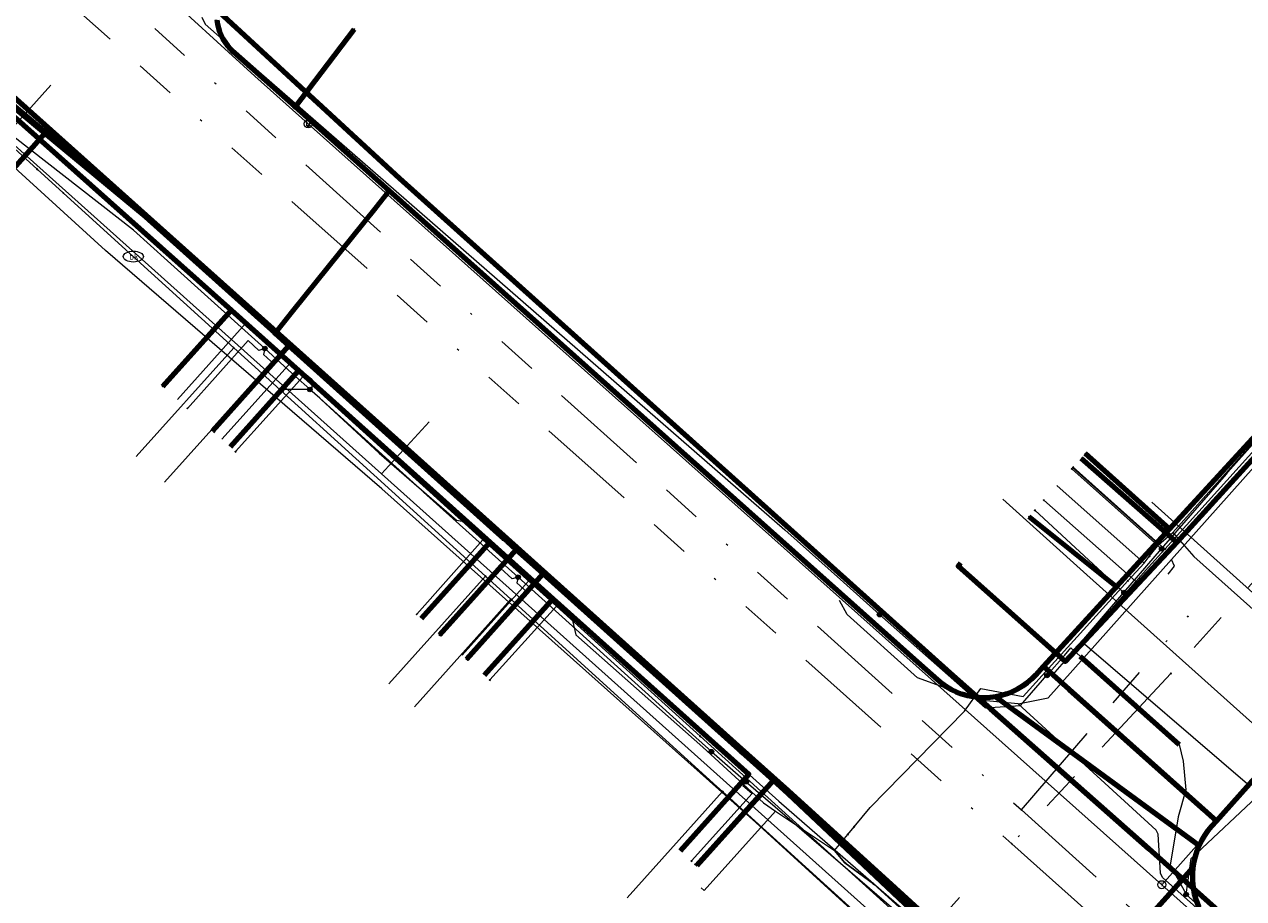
# Model space of a CAD drawing. Header units: metres. Extents: x 98902 to 136161, y 449037 to 499677.
# Tile 67 of 200: x 113165 to 113226, y 483434 to 483477. Entities that reach past the tile are written whole.
import ezdxf
from ezdxf.enums import TextEntityAlignment as Align
from ezdxf.lldxf.tags import DXFTag

# ---------------------------------------------------------------- set-up
doc = ezdxf.new("R2010")
doc.units = ezdxf.units.M
doc.linetypes.add('RI-OVERIG', pattern=[17, 5, -2, 2, -2, 0, -2, 2, -2])
for name, color, linetype, lineweight in [('B-WE-KL-DATA-G', 90, 'KL-DATA-N', 18), ('B-WE-KL-DATA_DUCT-G', 90, 'Continuous', 100), ('B-WE-KL-DATA_HULPSTUK-S', 90, 'Continuous', 25), ('B-WE-KL-DATA_KABELBED-G', 90, 'Continuous', 100), ('B-WE-KL-DATA_MANTELBUIS-G', 90, 'Continuous', 100), ('B-WE-KL-ET_LS-G', 190, 'KL-LS-N', 18), ('B-WE-KL-ET_LS_HULPSTUK-S', 190, 'Continuous', 25), ('B-WE-KL-ET_LS_MANTELBUIS-G', 190, 'Continuous', 100), ('B-WE-KL-ET_MS-G', 130, 'KL-MS-N', 18), ('B-WE-KL-GAS_LD-G', 50, 'KL-GAS-LD-N', 18), ('B-WE-KL-GAS_LD_HULPSTUK-S', 50, 'Continuous', 25), ('B-WE-KL-WATER-G', 170, 'KL-WATER-N', 18), ('B-WE-KL-WATER-S', 170, 'Continuous', 25), ('B-WE-KL-WATER_HULPSTUK-S', 170, 'Continuous', 25), ('B-WE-RI-VRIJVERVAL-G', 210, 'RI-OVERIG', 18), ('B-WE-RI-VRIJVERVAL_HULPSTUK-S', 210, 'Continuous', 25)]:
    doc.layers.add(name, color=color, linetype=linetype, lineweight=lineweight)
doc.styles.add('NLCS-ISO', font='NLCS-ISO.ttf')
doc.styles.get("Standard").update_dxf_attribs({"font": 'arial.ttf'})
tags = doc.linetypes.add('KL-DATA-N', pattern='A,4,-1,[101,NLCS.SHX,S=0.5,R=0,X=0,Y=0],-1,4,-1,["D",Standard,S=1,R=0,X=-0.25,Y=-0.5],-1.5', length=12.5).pattern_tags.tags
tags[18] = DXFTag(74, 10)
tags = doc.linetypes.add('KL-GAS-LD-N', pattern='A,4,-1,[69,NLCS.SHX,S=0.5,R=0,X=0,Y=0],-1,4,-1,["L",Standard,S=1,R=0,X=0.25,Y=-0.5],-2', length=13).pattern_tags.tags
tags[18] = DXFTag(74, 10)
tags = doc.linetypes.add('KL-LS-N', pattern='A,4,-1,[103,NLCS.SHX,S=0.75,R=0,X=0,Y=0],-1,4,-1,["L",Standard,S=1,R=0,X=0,Y=-0.5],-2', length=13).pattern_tags.tags
tags[18] = DXFTag(74, 10)
tags = doc.linetypes.add('KL-MS-N', pattern='A,4,-1,[103,NLCS.SHX,S=0.75,R=0,X=0,Y=0],-1,4,-1,["M",Standard,S=1,R=0,X=0,Y=-0.5],-2', length=13).pattern_tags.tags
tags[18] = DXFTag(74, 10)
doc.linetypes.add('KL-WATER-N', pattern='A,7,-0.5,[168,NLCS.SHX,S=0.75,R=0,X=0.75,Y=0],-2', length=9.5)

# ---------------------------------------------------------------- blocks, each defined once
blk = doc.blocks.new('SKL-WTB_HULP_OVERIG-SO')
at = {"color": 0, "linetype": 'ByBlock', "lineweight": 18}
for points in [[(-0.14, 0.14), (0.14, -0.14)], [(0.14, 0.14), (-0.14, -0.14)]]:
    blk.add_lwpolyline(points, dxfattribs=at)
at = {"color": 0, "linetype": 'ByBlock', "lineweight": 18, "style": 'NLCS-ISO', "flags": 1}
for tag, p in [('TYPE', (1.5, 0)), ('OMSCHRIJVING', (1.5, -3)), ('LABEL', (1.5, -1.5))]:
    blk.add_attdef(tag, p, '', height=1, dxfattribs=at)
blk = doc.blocks.new('SKL-WATER_BRANDKRAAN_BRANDPUT-SO')
at = {"color": 0, "linetype": 'ByBlock', "lineweight": 18}
blk.add_ellipse((0, 0), major_axis=(2.5, 0), ratio=0.54, dxfattribs=at)
at = {"color": 0, "linetype": 'ByBlock', "lineweight": 18, "style": 'NLCS-ISO'}
blk.add_text('bk', height=1.5, dxfattribs=at).set_placement((0.16, 0), align=Align.MIDDLE_CENTER)
blk = doc.blocks.new('SKL-WTB_HULP_SIFON-SO')
at = {"linetype": 'ByBlock', "lineweight": 18}
h = blk.add_hatch(color=0, dxfattribs=at)
h.dxf.hatch_style = 1
h.paths.add_polyline_path([(0.13, -0.53), (-0.13, -0.53), (-0.13, -0.8), (0.13, -0.8)])
at = {"color": 0, "linetype": 'ByBlock', "lineweight": 18}
blk.add_lwpolyline([(0.33, 0.8), (0.33, -0.53), (-0.33, -0.53), (-0.33, 0.8)], dxfattribs=at)
blk.add_lwpolyline([(0.13, -0.8), (-0.13, -0.8), (-0.13, -0.53), (0.13, -0.53)], close=True, dxfattribs=at)
blk.add_circle((0, 0), 1, dxfattribs=at)
at = {"color": 0, "linetype": 'ByBlock', "lineweight": 18, "style": 'NLCS-ISO', "flags": 1}
for tag, p in [('TYPE', (1.5, 0)), ('OMSCHRIJVING', (1.5, -3)), ('LABEL', (1.5, -1.5))]:
    blk.add_attdef(tag, p, '', height=1, dxfattribs=at)
blk = doc.blocks.new('SKL-WTB_HULP_T STUK-SO')
at = {"color": 0, "linetype": 'ByBlock', "lineweight": 18}
blk.add_circle((0, 0), 1, dxfattribs=at)
at = {"color": 0, "linetype": 'ByBlock', "lineweight": -2, "style": 'NLCS-ISO'}
blk.add_text('T', height=1, dxfattribs=at).set_placement((0, 0), align=Align.MIDDLE_CENTER)
at = {"color": 0, "linetype": 'ByBlock', "lineweight": 18, "style": 'NLCS-ISO', "flags": 1}
for tag, p in [('TYPE', (1.5, 0)), ('OMSCHRIJVING', (1.5, -3)), ('LABEL', (1.5, -1.5))]:
    blk.add_attdef(tag, p, '', height=1, dxfattribs=at)
blk = doc.blocks.new('SKL-WTB_HULP_MOF-SO')
at = {"linetype": 'ByBlock', "lineweight": 18}
h = blk.add_hatch(color=0, dxfattribs=at)
h.dxf.hatch_style = 1
h.paths.add_polyline_path([(-0.5625, 0, 1), (0.5625, 0, 1)])
at = {"color": 0, "linetype": 'ByBlock', "lineweight": 18}
blk.add_circle((0, 0), 0.5625, dxfattribs=at)
at = {"color": 0, "linetype": 'ByBlock', "lineweight": 18, "style": 'NLCS-ISO', "flags": 1}
for tag, p in [('TYPE', (1.5, 0)), ('OMSCHRIJVING', (1.5, -3)), ('LABEL', (1.5, -1.5))]:
    blk.add_attdef(tag, p, '', height=1, dxfattribs=at)
blk = doc.blocks.new('SRI-HULP_OVERIG-SO')
at = {"color": 0, "linetype": 'ByBlock', "lineweight": 18}
for points in [[(-0.14, 0.14), (0.14, -0.14)], [(0.14, 0.14), (-0.14, -0.14)]]:
    blk.add_lwpolyline(points, dxfattribs=at)
at = {"color": 0, "linetype": 'ByBlock', "lineweight": 18, "style": 'NLCS-ISO', "flags": 1}
for tag, p in [('TYPE', (1.5, 0)), ('OMSCHRIJVING', (1.5, -3)), ('LABEL', (1.5, -1.5))]:
    blk.add_attdef(tag, p, '', height=1, dxfattribs=at)

msp = doc.modelspace()

# ---------------------------------------------------------------- linework, layer by layer
at = {"layer": 'B-WE-KL-DATA-G', "flags": 128}
for points in [[(113020.432, 483573.982), (113031.658, 483566.995), (113078.845, 483538.792), (113089.848, 483532.216), (113092.564, 483530.306), (113094.655, 483528.069), (113096.405, 483524.762), (113096.939, 483521.455), (113096.89, 483518.843), (113109.036, 483512.527), (113112.87, 483510.063), (113119.857, 483521.564), (113138.482, 483504.803), (113162.747, 483483.105), (113158.238, 483478.074), (113170.674, 483466.928), (113202.517, 483438.355), (113223.332, 483420.253), (113297.237, 483354.025), (113300.048, 483353.792), (113358.552, 483301.314), (113359.602, 483296.803), (113357.13, 483294.061), (113365.216, 483286.732), (113367.912, 483284.289), (113371.537, 483288.338), (113389.927, 483271.882), (113422.275, 483243.381), (113452.111, 483216.258), (113449.253, 483213.084), (113455.3, 483207.641), (113457.177, 483209.669), (113461.69, 483205.633), (113492.702, 483178.76), (113497.063, 483174.789), (113501.879, 483172.163), (113504.847, 483173.605), (113507.331, 483172.914)], [(113020.495, 483574.058), (113023.083, 483572.491), (113039.202, 483562.734), (113045.091, 483559.169), (113054.615, 483553.405), (113055.01, 483553.148), (113070.018, 483543.394), (113077.984, 483538.825), (113089.595, 483531.338), (113092.654, 483529.164), (113094.258, 483527.907), (113094.78, 483527.218), (113096.462, 483524.994), (113097.153, 483523.313), (113097.398, 483522.191), (113112.432, 483512.894), (113112.818, 483512.852), (113113.352, 483512.919), (113114.12, 483513.319), (113117.489, 483518.93), (113119.629, 483522.32), (113126.397, 483515.679), (113131.669, 483511.573), (113132.376, 483510.945), (113135.74, 483507.956), (113145.08, 483499.615), (113148.286, 483496.751), (113163.067, 483483.73), (113165.323, 483486.208), (113183.685, 483469.279), (113211.018, 483444.714), (113220.892, 483435.995), (113257.706, 483403.094), (113269.338, 483392.676), (113280.69, 483382.342), (113306.494, 483359.722), (113319.051, 483348.187), (113319.562, 483347.731), (113333.722, 483335.082), (113333.523, 483334.858)], [(113302.025, 483425.954), (113301.819, 483426.138), (113303, 483427.462), (113312.572, 483438.202), (113318.048, 483444.345), (113324.541, 483451.63), (113329.891, 483457.633), (113343.869, 483473.315), (113348.115, 483478.079), (113332.871, 483492.337), (113327.318, 483497.409), (113322.847, 483501.429), (113318.573, 483505.273), (113314.892, 483508.583), (113309.563, 483513.375), (113309.522, 483513.412), (113308.051, 483514.734), (113304.896, 483517.277), (113301.409, 483520.086), (113299.278, 483521.603), (113297.79, 483522.662), (113284.421, 483535.556), (113282.294, 483537.607), (113278.903, 483540.595), (113274.387, 483544.572), (113272.817, 483545.955), (113269.849, 483548.57), (113266.246, 483551.745), (113260.819, 483556.525), (113256.382, 483560.433), (113251.678, 483564.703), (113243.414, 483572.191), (113242.631, 483571.349), (113225.099, 483552.505), (113216.151, 483542.521), (113212.894, 483538.88), (113207.336, 483532.666), (113201.441, 483526.075), (113201.047, 483525.634), (113196.678, 483520.799), (113192.11, 483515.747), (113188.982, 483512.288), (113183.246, 483505.946), (113173.518, 483495.21), (113171.499, 483492.992), (113165.323, 483486.208), (113183.685, 483469.279), (113211.018, 483444.714), (113220.892, 483435.995), (113257.706, 483403.094), (113260.394, 483406.148)], [(113222.084, 483451.693), (113231.834, 483462.627), (113233.026, 483464.069), (113233.417, 483464.47), (113238.737, 483470.378), (113244.312, 483476.541), (113244.74, 483477.075), (113245.762, 483478.221), (113248.694, 483481.495), (113255.418, 483489.033), (113256.192, 483489.838), (113257.84, 483491.548), (113262.78, 483497.208), (113268.131, 483503.323), (113268.914, 483504.078), (113269.886, 483505.037), (113274.037, 483509.849), (113276.201, 483512.078), (113279.605, 483515.717), (113284.378, 483521.18), (113289.581, 483526.857), (113290.412, 483529.429), (113289.508, 483530.566), (113283.602, 483535.809), (113280.879, 483538.274), (113278.87, 483540.093), (113278.403, 483540.515), (113274.223, 483544.3), (113271.777, 483546.476), (113269.598, 483548.415), (113264.755, 483552.725), (113262.497, 483554.747), (113260.265, 483556.739), (113257.093, 483559.547), (113256.198, 483560.372), (113255.867, 483560.66), (113253.451, 483562.764), (113251.971, 483564.117), (113251.243, 483564.515)], [(113222.084, 483451.693), (113223.116, 483450.502), (113227.763, 483446.365), (113230.04, 483444.344), (113230.476, 483444.566), (113231.509, 483446.139), (113233.075, 483447.608), (113239.355, 483454.615), (113240.769, 483456.211), (113242.945, 483458.667), (113244.647, 483460.542), (113248.311, 483464.625), (113251.896, 483468.531), (113252.672, 483469.425), (113253.628, 483470.527), (113264.284, 483482.424), (113265.317, 483483.525), (113266.632, 483484.928), (113276.196, 483495.842), (113277.213, 483496.928), (113277.938, 483497.702), (113281.691, 483501.897), (113289.636, 483510.816), (113299.311, 483521.47), (113299.662, 483521.804), (113300.214, 483521.432), (113300.798, 483522.094), (113305.007, 483526.793), (113306.634, 483528.13), (113310.033, 483528.379), (113311.986, 483528.222), (113313.992, 483527.706), (113316.891, 483526.693), (113318.913, 483526.082), (113321.17, 483525.519), (113324.267, 483525.249), (113327.536, 483525.31), (113330.623, 483525.421), (113331.242, 483525.499)], [(113158.185, 483478.813), (113158.414, 483478.62), (113158.004, 483478.168), (113175.342, 483462.74), (113171.93, 483458.948)], [(113158.185, 483478.813), (113158.414, 483478.62), (113158.004, 483478.168), (113175.342, 483462.74), (113178.691, 483459.734), (113175.283, 483455.947)], [(113158.185, 483478.813), (113158.414, 483478.62), (113158.004, 483478.168), (113175.342, 483462.74), (113178.691, 483459.734), (113188.188, 483451.213), (113184.777, 483447.422)], [(113158.185, 483478.813), (113158.414, 483478.62), (113158.004, 483478.168), (113175.342, 483462.74), (113178.691, 483459.734), (113188.188, 483451.213), (113191.314, 483448.408), (113187.903, 483444.618)], [(113158.185, 483478.813), (113158.414, 483478.62), (113158.004, 483478.168), (113175.342, 483462.74), (113178.691, 483459.734), (113188.188, 483451.213), (113191.314, 483448.408), (113201.036, 483439.698), (113197.619, 483435.892)], [(113158.5, 483478.714), (113183.051, 483456.762)], [(113245.093, 483476.74), (113245.32, 483476.543), (113240.839, 483471.618), (113240.801, 483471.576), (113234.386, 483464.525), (113231.062, 483460.871), (113222.279, 483451.217), (113216.733, 483445.294), (113211.415, 483450.03), (113211.552, 483450.185)], [(113245.093, 483476.74), (113245.32, 483476.543), (113240.839, 483471.618), (113240.801, 483471.576), (113234.386, 483464.525), (113231.062, 483460.871), (113222.279, 483451.217), (113217.536, 483455.391)], [(113222.084, 483451.693), (113231.834, 483462.627)], [(113172.661, 483458.299), (113176.053, 483462.086)], [(113176.053, 483462.086), (113178.297, 483460.16)], [(113174.859, 483456.328), (113178.297, 483460.16)], [(113178.297, 483460.16), (113179.334, 483459.315), (113179.334, 483458.731), (113182.675, 483455.643), (113186.517, 483452.311), (113187.068, 483452.214), (113189.128, 483450.459)], [(113183.051, 483456.762), (113203.075, 483438.793), (113223.354, 483420.234), (113246.038, 483399.906)], [(113217.112, 483454.916), (113221.38, 483451.109)], [(113216.329, 483454.038), (113220.656, 483450.179)], [(113219.844, 483449.299), (113220.656, 483450.179), (113220.911, 483450.507), (113221.38, 483451.109), (113222.084, 483451.693)], [(113221.38, 483451.109), (113222.084, 483451.693)], [(113222.084, 483451.693), (113223.116, 483450.502), (113227.763, 483446.365), (113230.04, 483444.344)], [(113220.911, 483450.507), (113221.38, 483451.109)], [(113185.677, 483446.616), (113189.128, 483450.459)], [(113189.128, 483450.459), (113190.215, 483449.425)], [(113206.259, 483437.093), (113207.05, 483438.051), (113211.732, 483442.825), (113212.549, 483443.95), (113214.652, 483443.556), (113219.844, 483449.299), (113220.656, 483450.179)], [(113220.656, 483450.179), (113220.911, 483450.507)], [(113186.795, 483445.612), (113190.215, 483449.425)], [(113190.215, 483449.425), (113192.206, 483447.615), (113192.433, 483446.612), (113198.748, 483441.047), (113201.754, 483438.273), (113202.354, 483437.873)], [(113207.216, 483434.255), (113205.8, 483435.298), (113205.287, 483435.915), (113205.945, 483436.712), (113206.259, 483437.093), (113207.05, 483438.051), (113211.732, 483442.825), (113212.549, 483443.95), (113214.652, 483443.556), (113219.844, 483449.299)], [(113198.662, 483434.061), (113198.805, 483433.931), (113202.354, 483437.873)], [(113202.354, 483437.873), (113205.287, 483435.915)], [(113205.945, 483436.712), (113206.259, 483437.093)], [(113205.287, 483435.915), (113205.945, 483436.712)], [(113205.287, 483435.915), (113205.8, 483435.298)], [(113205.8, 483435.298), (113207.216, 483434.255)], [(113207.216, 483434.255), (113215.974, 483426.305), (113219.582, 483423.068), (113224.103, 483419.081), (113228.337, 483415.29), (113232.499, 483411.501), (113234.253, 483410.151), (113237.636, 483407.106)]]:
    msp.add_lwpolyline(points, dxfattribs=at)
at = {"layer": 'B-WE-KL-DATA_DUCT-G', "flags": 128}
msp.add_lwpolyline([(113126.397, 483515.679), (113131.669, 483511.573), (113150.28, 483494.956), (113163.067, 483483.73), (113158.5, 483478.714), (113203.075, 483438.793), (113223.354, 483420.234), (113264.347, 483383.498), (113296.962, 483354.674), (113299.097, 483354.502), (113310.226, 483345.045), (113333.398, 483323.528), (113358.561, 483301.386), (113359.753, 483297.135), (113357.127, 483294.135), (113367.946, 483284.324), (113371.64, 483288.398), (113389.894, 483271.845), (113400.789, 483262.62)], dxfattribs=at)
at = {"layer": 'B-WE-KL-DATA_KABELBED-G', "flags": 128}
for points in [[(113215.651, 483445.041), (113215.652, 483445.042), (113217.299, 483446.834), (113219.284, 483448.995), (113221.921, 483451.864), (113231.863, 483462.683), (113233.891, 483464.89), (113244.238, 483476.149), (113245.86, 483477.913), (113256.131, 483489.091), (113256.533, 483489.528), (113257.106, 483490.151), (113258.339, 483491.532), (113265.898, 483500), (113268.097, 483502.464), (113268.493, 483502.907), (113270.289, 483504.919), (113289.236, 483526.143)], [(113224.247, 483437.372), (113226.18, 483439.535), (113227.449, 483440.955), (113227.841, 483441.394), (113230.246, 483444.084), (113239.435, 483454.365), (113239.506, 483454.444), (113239.827, 483454.804), (113242.032, 483457.271), (113251.621, 483468), (113252.016, 483468.441), (113254.018, 483470.681), (113263.409, 483481.188), (113263.802, 483481.627), (113266.406, 483484.541), (113275.595, 483494.822), (113277.992, 483497.504), (113278.288, 483497.835)], [(113257.706, 483403.094), (113220.892, 483435.995), (113211.018, 483444.714), (113183.685, 483469.279), (113165.323, 483486.208)], [(113158.414, 483478.62), (113158.004, 483478.168), (113175.342, 483462.74)], [(113158.5, 483478.714), (113183.051, 483456.762)], [(113183.175, 483468.663), (113178.494, 483472.836), (113177.902, 483473.364), (113175.428, 483475.566), (113175.284, 483475.704), (113175.153, 483475.854), (113175.035, 483476.015), (113174.93, 483476.185), (113174.84, 483476.362), (113174.765, 483476.547), (113174.706, 483476.738), (113174.663, 483476.932), (113174.637, 483477.13), (113174.637, 483477.131)], [(113178.493, 483472.836), (113178.494, 483472.836), (113181.427, 483476.683)], [(113208.289, 483434.037), (113202.986, 483438.873), (113177.526, 483461.612), (113171.076, 483467.372), (113163.63, 483473.64)], [(113166.08, 483471.501), (113163.738, 483473.438)], [(113116.401, 483416.386), (113120.178, 483420.274), (113133.2, 483434.726), (113139.792, 483442.099), (113165.471, 483470.82), (113166.08, 483471.501)], [(113177.512, 483461.595), (113171.072, 483467.375), (113166.08, 483471.501)], [(113177.512, 483461.595), (113177.526, 483461.612), (113178.41, 483462.716), (113182.485, 483467.802), (113183.175, 483468.663)], [(113213.292, 483443.544), (113213.011, 483443.508), (113212.728, 483443.494), (113212.444, 483443.504), (113212.163, 483443.538), (113211.885, 483443.594), (113211.612, 483443.672), (113211.347, 483443.773), (113211.091, 483443.895), (113210.846, 483444.037), (113210.614, 483444.199), (113210.395, 483444.38), (113209.554, 483445.13), (113183.175, 483468.663)], [(113182.485, 483467.802), (113178.41, 483462.717), (113177.822, 483461.983)], [(113171.93, 483458.948), (113175.342, 483462.74)], [(113175.342, 483462.74), (113178.691, 483459.734)], [(113177.512, 483461.595), (113178.188, 483460.989), (113174.39, 483456.749)], [(113177.512, 483461.595), (113178.188, 483460.989), (113188.887, 483451.388), (113189.023, 483451.266), (113189.478, 483450.858), (113190.811, 483449.662), (113200.691, 483440.796), (113202.248, 483439.399), (113202.98, 483438.742), (113213.416, 483428.922), (113215.118, 483427.321), (113215.667, 483426.802), (113215.668, 483426.802)], [(113231.062, 483460.871), (113222.279, 483451.217)], [(113175.283, 483455.947), (113178.691, 483459.734)], [(113178.691, 483459.734), (113188.188, 483451.213)], [(113183.051, 483456.762), (113203.075, 483438.793), (113223.354, 483420.234), (113246.038, 483399.906)], [(113219.284, 483448.995), (113221.921, 483451.864), (113217.736, 483455.615)], [(113217.536, 483455.391), (113222.279, 483451.217)], [(113219.284, 483448.995), (113214.94, 483452.481)], [(113188.887, 483451.388), (113189.023, 483451.266), (113189.478, 483450.858), (113185.67, 483446.621)], [(113188.887, 483451.388), (113189.023, 483451.266), (113189.478, 483450.858), (113190.811, 483449.662), (113187.01, 483445.419)], [(113184.777, 483447.422), (113188.188, 483451.213)], [(113188.188, 483451.213), (113191.314, 483448.408)], [(113222.279, 483451.217), (113216.733, 483445.294), (113211.415, 483450.03), (113211.552, 483450.185)], [(113187.903, 483444.618), (113191.314, 483448.408)], [(113191.314, 483448.408), (113201.036, 483439.698), (113197.619, 483435.892)], [(113215.651, 483445.041), (113215.264, 483444.621), (113215.062, 483444.418), (113214.845, 483444.233), (113214.613, 483444.066), (113214.368, 483443.918), (113214.111, 483443.792), (113213.845, 483443.687), (113213.572, 483443.604), (113213.292, 483443.544)], [(113224.247, 483437.373), (113222.34, 483439.076), (113216.932, 483443.901), (113215.652, 483445.042), (113215.651, 483445.042)], [(113223.397, 483436.154), (113214.238, 483442.853), (113213.292, 483443.544)], [(113216.932, 483443.901), (113222.34, 483439.076), (113223.646, 483437.909)], [(113214.238, 483442.853), (113223.11, 483436.363)], [(113200.691, 483440.796), (113202.248, 483439.399), (113198.44, 483435.161)], [(113223.397, 483436.153), (113223.526, 483436.414), (113223.674, 483436.663), (113223.841, 483436.901), (113224.026, 483437.125), (113224.247, 483437.372)], [(113223.094, 483435.064), (113223.139, 483435.344), (113223.205, 483435.62), (113223.291, 483435.89), (113223.397, 483436.153)], [(113215.667, 483426.802), (113215.667, 483426.802), (113215.918, 483427.082), (113221.912, 483433.749), (113223.094, 483435.065)], [(113243.316, 483414.745), (113226.187, 483430.115), (113224.321, 483431.791), (113224.085, 483432.022), (113223.871, 483432.273), (113223.679, 483432.542), (113223.511, 483432.826), (113223.368, 483433.124), (113223.252, 483433.433), (113223.164, 483433.751), (113223.103, 483434.076), (113223.071, 483434.405), (113223.068, 483434.735), (113223.094, 483435.064)], [(113208.289, 483434.037), (113211.835, 483430.499)], [(113253.783, 483393.06), (113250.044, 483396.367), (113242.027, 483403.46), (113229.549, 483414.655), (113215.918, 483427.082), (113208.289, 483434.037)]]:
    msp.add_lwpolyline(points, dxfattribs=at)
at = {"layer": 'B-WE-KL-DATA_MANTELBUIS-G', "flags": 128}
for points in [[(113182.485, 483467.802), (113178.41, 483462.717), (113177.822, 483461.983)], [(113216.932, 483443.901), (113222.34, 483439.076), (113223.646, 483437.909)], [(113213.021, 483442.945), (113220.892, 483435.995)], [(113214.238, 483442.853), (113223.11, 483436.363)]]:
    msp.add_lwpolyline(points, dxfattribs=at)
at = {"layer": 'B-WE-KL-ET_LS-G', "flags": 128}
for points in [[(113304.122, 483363.252), (113302.908, 483361.904), (113282.972, 483379.781), (113269.915, 483391.487), (113269.823, 483391.744), (113269.889, 483391.97), (113270.758, 483392.939), (113270.79, 483393.056), (113270.745, 483393.156), (113263.867, 483399.322), (113262.776, 483399.096), (113261.969, 483399.046), (113261.308, 483399.121), (113255.891, 483403.954), (113236.203, 483421.52), (113221.564, 483434.581), (113221.464, 483434.787), (113221.349, 483436.722), (113221.252, 483436.925), (113214.403, 483443.193), (113215.891, 483443.496), (113222.018, 483450.364), (113237.275, 483467.467), (113254.47, 483486.743), (113270.85, 483505.104), (113287.142, 483523.367), (113290.349, 483526.962), (113290.451, 483528.686), (113289.89, 483530.447), (113256.043, 483560.617), (113254.826, 483561.702), (113252.809, 483563.5), (113250.195, 483564.748), (113247.404, 483564.405), (113242.09, 483569.141), (113242.288, 483572.068), (113241.073, 483574.784), (113240.472, 483575.321), (113231.762, 483582.993), (113221.831, 483591.888), (113216.255, 483596.845), (113204.286, 483607.485)], [(113304.196, 483363.185), (113296.218, 483354.309), (113278.75, 483369.988), (113274.577, 483373.726), (113274.336, 483373.942), (113274.059, 483374.091), (113273.75, 483374.066), (113272.864, 483373.778), (113257.016, 483388.014), (113236.14, 483406.767), (113216.951, 483424.003), (113209.269, 483430.903), (113182.791, 483454.615), (113164.093, 483471.36), (113158.543, 483476.331), (113162.859, 483481.163), (113162.94, 483481.401), (113162.836, 483481.586), (113130.074, 483510.902), (113119.524, 483520.342), (113119.114, 483520.502), (113118.764, 483520.23), (113117.284, 483517.813), (113109.094, 483504.441), (113108.972, 483504.205)], [(113215.83, 483444.6), (113216.12, 483444.63), (113217.16, 483445.83), (113218.64, 483447.55), (113219.654, 483448.722), (113221.525, 483450.884), (113224.74, 483454.6), (113224.82, 483454.69), (113230.71, 483461.29), (113231.763, 483462.472), (113233.488, 483464.408), (113235.68, 483466.87), (113236.68, 483467.99), (113236.79, 483468.11), (113240.62, 483472.3), (113242.96, 483474.86), (113243.517, 483475.47), (113245.505, 483477.649), (113249.12, 483481.61), (113253.09, 483485.95), (113253.17, 483486.03), (113255.27, 483488.37), (113255.84, 483489.004), (113258.147, 483491.568), (113259.48, 483493.05), (113265.1, 483499.28), (113266.63, 483501.05), (113267.942, 483502.487), (113269.36, 483504.04), (113270.107, 483504.845), (113271.16, 483505.98), (113272.71, 483507.76)], [(113199.17, 483440.82), (113199.17, 483440.83), (113199.02, 483440.96), (113197.6, 483442.23), (113197.6, 483442.24), (113191.24, 483447.97), (113191.24, 483447.98), (113189.572, 483449.485), (113184.88, 483453.7), (113184.88, 483453.71), (113179.73, 483458.36), (113179.23, 483458.8), (113179.23, 483458.81), (113178.52, 483459.44), (113178.52, 483459.45), (113176.994, 483460.829), (113172.16, 483465.18), (113172.16, 483465.19), (113170.47, 483466.71), (113158.43, 483476.08), (113158.43, 483476.09), (113157.76, 483476.69), (113164.83, 483484.82), (113164.75, 483484.95), (113164.27, 483485.39), (113163.61, 483485.99), (113160.53, 483488.82), (113154.02, 483494.63), (113147.27, 483501.13), (113146.929, 483502.176)], [(113173.87, 483477.28), (113174.03, 483476.93), (113176.7, 483474.58), (113202.81, 483451.83), (113205.73, 483449.23), (113207.52, 483447.63), (113207.52, 483447.62)], [(113166.375, 483473.911), (113164.093, 483471.36)], [(113176.994, 483460.829), (113176.706, 483460.739), (113176.17, 483461.224), (113173.152, 483457.859)], [(113176.994, 483460.829), (113176.929, 483460.538), (113177.482, 483460.039), (113174.469, 483456.678)], [(113179.23, 483458.8), (113177.83, 483458.79), (113177.82, 483458.78)], [(113185.148, 483457.186), (113182.791, 483454.615)], [(113222.74, 483433.73), (113223, 483435.52), (113226.521, 483438.833), (113227.24, 483439.51), (113228.82, 483441.33), (113232.618, 483445.713), (113233.69, 483446.95), (113237.4, 483451.23), (113238.528, 483452.484), (113239.63, 483453.71), (113242.91, 483457.36)], [(113221.525, 483450.884), (113221.336, 483451.048), (113217.064, 483454.862)], [(113219.654, 483448.722), (113219.465, 483448.885), (113215.227, 483452.802)], [(113221.853, 483449.638), (113222.172, 483450.022), (113222.018, 483450.364)], [(113189.572, 483449.485), (113189.285, 483449.395), (113188.698, 483449.924), (113185.703, 483446.592)], [(113189.572, 483449.485), (113189.508, 483449.194), (113190.056, 483448.7), (113187.068, 483445.367)], [(113214.403, 483443.193), (113212.459, 483443.372), (113209.409, 483444.48), (113205.918, 483447.627), (113205.532, 483448.324)], [(113207.52, 483447.62), (113209.24, 483446.1), (113212.76, 483443), (113214.52, 483443.11), (113215.83, 483444.61), (113215.83, 483444.6)], [(113215.83, 483444.6), (113216.7, 483445.59), (113217.02, 483445.97), (113217.48, 483445.56), (113222.4, 483441.18), (113222.59, 483440.34), (113222.73, 483438.92), (113222.34, 483437.59), (113221.95, 483435.19), (113222.74, 483433.74), (113222.74, 483433.73)], [(113199.17, 483440.82), (113200.902, 483439.327), (113209.31, 483432.08), (113209.31, 483432.07), (113216.76, 483425.65), (113216.88, 483424.85), (113216.73, 483424.64), (113216.73, 483424.63)], [(113200.902, 483439.327), (113200.738, 483439.137), (113201.189, 483438.747), (113198.179, 483435.396)], [(113209.371, 483431.208), (113211.488, 483433.574)], [(113222.74, 483433.73), (113225.35, 483431.41), (113234.86, 483423.09), (113234.86, 483423.08)]]:
    msp.add_lwpolyline(points, dxfattribs=at)
at = {"layer": 'B-WE-KL-ET_LS_MANTELBUIS-G', "flags": 128}
msp.add_lwpolyline([(113217.48, 483445.56), (113222.4, 483441.18)], dxfattribs=at)
at = {"layer": 'B-WE-KL-ET_MS-G', "flags": 128}
msp.add_lwpolyline([(113311.61, 483342.63), (113311.61, 483342.64), (113310.27, 483341.14), (113309.62, 483340.85), (113308.7, 483341.1), (113298.34, 483350.65), (113279.81, 483366.95), (113266.1, 483379.23), (113249.8, 483393.62), (113217.42, 483422.67), (113201.38, 483437.3), (113182.8, 483453.87), (113169.08, 483465.69), (113158.14, 483475.66), (113160.49, 483479.47), (113161.24, 483480.93), (113162.46, 483482.34), (113162.65, 483482.72), (113162.65, 483483.01), (113162.46, 483483.39), (113161.89, 483484.05), (113158.79, 483486.89), (113155.708, 483489.952)], dxfattribs=at)
at = {"layer": 'B-WE-KL-GAS_LD-G', "flags": 128}
for points in [[(113262.765, 483496.359), (113258.365, 483491.486), (113255.863, 483488.715), (113245.909, 483477.692), (113243.817, 483475.375), (113233.79, 483464.272), (113232.142, 483462.447), (113221.688, 483450.87), (113220.88, 483449.975), (113220.251, 483449.27), (113217.582, 483446.279), (113225.909, 483439.127)], [(113198.609, 483441.584), (113191.471, 483448.039), (113187.823, 483451.338), (113178.875, 483459.43), (113177.049, 483461.081), (113175.264, 483462.67), (113161.903, 483474.563), (113160.964, 483479.946), (113165.271, 483484.643)], [(113171.454, 483478.972), (113176.499, 483474.346), (113179.15, 483471.984)], [(113179.15, 483471.984), (113221.531, 483434.215)], [(113171.924, 483458.959), (113175.264, 483462.67)], [(113175.542, 483455.715), (113178.875, 483459.43)], [(113221.688, 483450.87), (113217.132, 483454.938)], [(113220.251, 483449.27), (113215.671, 483453.301)], [(113184.537, 483447.64), (113187.823, 483451.338)], [(113188.171, 483444.377), (113191.471, 483448.039)], [(113233.823, 483409.741), (113201.625, 483438.857), (113198.609, 483441.584)], [(113198.366, 483435.228), (113201.625, 483438.857)], [(113225.909, 483439.127), (113221.531, 483434.215)], [(113221.531, 483434.215), (113239.739, 483417.989)]]:
    msp.add_lwpolyline(points, dxfattribs=at)
at = {"layer": 'B-WE-KL-WATER-G', "flags": 128}
for points in [[(113165.693, 483469.729), (113160.826, 483474.146), (113159.868, 483481.178), (113144.586, 483494.791), (113143.168, 483496.055), (113138.739, 483500), (113132.374, 483505.593), (113131.926, 483505.987), (113130.575, 483507.176), (113130.152, 483507.548)], [(113165.693, 483469.729), (113166.989, 483468.552)], [(113213.168, 483426.642), (113199.727, 483438.84), (113199.282, 483439.244), (113189.213, 483448.383), (113187.954, 483449.525), (113176.858, 483459.595), (113175.451, 483460.872), (113170.466, 483465.396), (113166.989, 483468.552)], [(113175.451, 483460.872), (113170.609, 483455.468)], [(113176.858, 483459.595), (113172.018, 483454.202)], [(113213.636, 483453.348), (113217.816, 483449.599), (113227.933, 483440.525), (113227.98, 483440.414), (113228.007, 483440.296), (113228.072, 483440.115), (113228.093, 483440.087), (113228.131, 483440.063)], [(113221.042, 483453.196), (113230.901, 483444.352), (113231.053, 483444.315), (113231.268, 483444.337), (113231.408, 483444.391), (113231.55, 483444.416), (113231.69, 483444.373), (113231.873, 483444.233)], [(113187.954, 483449.525), (113183.161, 483444.188)], [(113189.213, 483448.383), (113184.428, 483443.049)], [(113199.727, 483438.84), (113194.981, 483433.559)]]:
    msp.add_lwpolyline(points, dxfattribs=at)
at = {"layer": 'B-WE-RI-VRIJVERVAL-G', "flags": 128}
for points in [[(113166.33, 483481.4), (113214.56, 483437.93)], [(113165.58, 483479.52), (113214.08, 483436.25)], [(113240.6, 483465.4), (113221.98, 483444.7)], [(113214.56, 483437.93), (113222.82, 483447.53)], [(113221.98, 483444.7), (113214.08, 483436.25)], [(113214.56, 483437.93), (113241.44, 483413.74)], [(113214.08, 483436.25), (113238.82, 483414.21)]]:
    msp.add_lwpolyline(points, dxfattribs=at)

# ---------------------------------------------------------------- block references
at = {"layer": 'B-WE-KL-DATA_HULPSTUK-S', "xscale": 0.2, "yscale": 0.2, "zscale": 0.2}
for name, p in [('SKL-WTB_HULP_OVERIG-SO', (113181.427, 483476.683)), ('SKL-WTB_HULP_MOF-SO', (113178.493, 483472.836)), ('SKL-WTB_HULP_OVERIG-SO', (113178.493, 483472.836)), ('SKL-WTB_HULP_OVERIG-SO', (113166.08, 483471.501)), ('SKL-WTB_HULP_OVERIG-SO', (113166.08, 483471.501)), ('SKL-WTB_HULP_OVERIG-SO', (113166.08, 483471.501)), ('SKL-WTB_HULP_OVERIG-SO', (113183.175, 483468.663)), ('SKL-WTB_HULP_OVERIG-SO', (113183.175, 483468.663)), ('SKL-WTB_HULP_OVERIG-SO', (113183.175, 483468.663)), ('SKL-WTB_HULP_MOF-SO', (113177.512, 483461.595)), ('SKL-WTB_HULP_OVERIG-SO', (113177.512, 483461.595)), ('SKL-WTB_HULP_OVERIG-SO', (113177.512, 483461.595)), ('SKL-WTB_HULP_OVERIG-SO', (113177.512, 483461.595)), ('SKL-WTB_HULP_OVERIG-SO', (113177.512, 483461.595)), ('SKL-WTB_HULP_OVERIG-SO', (113174.39, 483456.749)), ('SKL-WTB_HULP_OVERIG-SO', (113217.736, 483455.615)), ('SKL-WTB_HULP_OVERIG-SO', (113214.94, 483452.481)), ('SKL-WTB_HULP_MOF-SO', (113188.887, 483451.388)), ('SKL-WTB_HULP_OVERIG-SO', (113188.887, 483451.388)), ('SKL-WTB_HULP_OVERIG-SO', (113188.887, 483451.388)), ('SKL-WTB_HULP_OVERIG-SO', (113220.911, 483450.507)), ('SKL-WTB_HULP_MOF-SO', (113219.284, 483448.995)), ('SKL-WTB_HULP_OVERIG-SO', (113219.284, 483448.995)), ('SKL-WTB_HULP_OVERIG-SO', (113219.284, 483448.995)), ('SKL-WTB_HULP_OVERIG-SO', (113219.844, 483449.299)), ('SKL-WTB_HULP_OVERIG-SO', (113185.67, 483446.621)), ('SKL-WTB_HULP_OVERIG-SO', (113187.01, 483445.419)), ('SKL-WTB_HULP_OVERIG-SO', (113215.651, 483445.042)), ('SKL-WTB_HULP_OVERIG-SO', (113215.651, 483445.041)), ('SKL-WTB_HULP_OVERIG-SO', (113215.651, 483445.041)), ('SKL-WTB_HULP_OVERIG-SO', (113213.292, 483443.544)), ('SKL-WTB_HULP_OVERIG-SO', (113213.292, 483443.544)), ('SKL-WTB_HULP_OVERIG-SO', (113213.292, 483443.544)), ('SKL-WTB_HULP_MOF-SO', (113200.69, 483440.796)), ('SKL-WTB_HULP_OVERIG-SO', (113200.691, 483440.796)), ('SKL-WTB_HULP_OVERIG-SO', (113224.247, 483437.373)), ('SKL-WTB_HULP_OVERIG-SO', (113224.247, 483437.372)), ('SKL-WTB_HULP_OVERIG-SO', (113224.247, 483437.372)), ('SKL-WTB_HULP_OVERIG-SO', (113206.259, 483437.093)), ('SKL-WTB_HULP_OVERIG-SO', (113205.945, 483436.712)), ('SKL-WTB_HULP_OVERIG-SO', (113223.397, 483436.154)), ('SKL-WTB_HULP_OVERIG-SO', (113223.397, 483436.153)), ('SKL-WTB_HULP_OVERIG-SO', (113223.397, 483436.153)), ('SKL-WTB_HULP_OVERIG-SO', (113198.44, 483435.161)), ('SKL-WTB_HULP_OVERIG-SO', (113205.8, 483435.298)), ('SKL-WTB_HULP_OVERIG-SO', (113223.094, 483435.065)), ('SKL-WTB_HULP_OVERIG-SO', (113223.094, 483435.064)), ('SKL-WTB_HULP_OVERIG-SO', (113223.094, 483435.064)), ('SKL-WTB_HULP_OVERIG-SO', (113207.216, 483434.254)), ('SKL-WTB_HULP_OVERIG-SO', (113208.289, 483434.037)), ('SKL-WTB_HULP_OVERIG-SO', (113208.289, 483434.037)), ('SKL-WTB_HULP_OVERIG-SO', (113208.289, 483434.037))]:
    msp.add_blockref(name, p, dxfattribs=at)
at = {"layer": 'B-WE-KL-ET_LS_HULPSTUK-S', "xscale": 0.2, "yscale": 0.2, "zscale": 0.2}
for name, p in [('SKL-WTB_HULP_MOF-SO', (113176.994, 483460.829)), ('SKL-WTB_HULP_MOF-SO', (113177.82, 483458.78)), ('SKL-WTB_HULP_MOF-SO', (113179.23, 483458.8)), ('SKL-WTB_HULP_OVERIG-SO', (113173.152, 483457.859)), ('SKL-WTB_HULP_OVERIG-SO', (113174.469, 483456.678)), ('SKL-WTB_HULP_OVERIG-SO', (113217.064, 483454.862)), ('SKL-WTB_HULP_OVERIG-SO', (113215.227, 483452.802)), ('SKL-WTB_HULP_MOF-SO', (113221.525, 483450.884)), ('SKL-WTB_HULP_MOF-SO', (113189.572, 483449.485)), ('SKL-WTB_HULP_MOF-SO', (113219.654, 483448.722)), ('SKL-WTB_HULP_MOF-SO', (113207.52, 483447.62)), ('SKL-WTB_HULP_OVERIG-SO', (113185.703, 483446.592)), ('SKL-WTB_HULP_OVERIG-SO', (113187.068, 483445.367)), ('SKL-WTB_HULP_MOF-SO', (113215.83, 483444.6)), ('SKL-WTB_HULP_MOF-SO', (113199.17, 483440.82)), ('SKL-WTB_HULP_MOF-SO', (113200.902, 483439.327)), ('SKL-WTB_HULP_OVERIG-SO', (113198.179, 483435.396)), ('SKL-WTB_HULP_MOF-SO', (113222.74, 483433.73))]:
    msp.add_blockref(name, p, dxfattribs=at)
at = {"layer": 'B-WE-KL-GAS_LD_HULPSTUK-S', "xscale": 0.2, "yscale": 0.2, "zscale": 0.2}
for name, p in [('SKL-WTB_HULP_SIFON-SO', (113179.15, 483471.984)), ('SKL-WTB_HULP_OVERIG-SO', (113175.264, 483462.67)), ('SKL-WTB_HULP_OVERIG-SO', (113178.875, 483459.43)), ('SKL-WTB_HULP_OVERIG-SO', (113171.924, 483458.959)), ('SKL-WTB_HULP_OVERIG-SO', (113175.542, 483455.715)), ('SKL-WTB_HULP_OVERIG-SO', (113217.132, 483454.938)), ('SKL-WTB_HULP_OVERIG-SO', (113215.671, 483453.301)), ('SKL-WTB_HULP_OVERIG-SO', (113187.823, 483451.338)), ('SKL-WTB_HULP_OVERIG-SO', (113221.688, 483450.87)), ('SKL-WTB_HULP_OVERIG-SO', (113220.251, 483449.27)), ('SKL-WTB_HULP_OVERIG-SO', (113191.471, 483448.039)), ('SKL-WTB_HULP_OVERIG-SO', (113184.537, 483447.64)), ('SKL-WTB_HULP_OVERIG-SO', (113188.171, 483444.377)), ('SKL-WTB_HULP_OVERIG-SO', (113198.609, 483441.584)), ('SKL-WTB_HULP_OVERIG-SO', (113201.625, 483438.857)), ('SKL-WTB_HULP_OVERIG-SO', (113198.366, 483435.228)), ('SKL-WTB_HULP_T STUK-SO', (113221.531, 483434.215))]:
    msp.add_blockref(name, p, dxfattribs=at)
at = {"layer": 'B-WE-KL-WATER-S', "xscale": 0.2, "yscale": 0.2, "zscale": 0.2}
msp.add_blockref('SKL-WATER_BRANDKRAAN_BRANDPUT-SO', (113170.466, 483465.396), dxfattribs=at)
at = {"layer": 'B-WE-KL-WATER_HULPSTUK-S', "xscale": 0.2, "yscale": 0.2, "zscale": 0.2}
for p in [(113165.693, 483469.729), (113166.989, 483468.552), (113175.451, 483460.872), (113176.858, 483459.595), (113187.954, 483449.525), (113189.213, 483448.383), (113199.727, 483438.84)]:
    msp.add_blockref('SKL-WTB_HULP_OVERIG-SO', p, dxfattribs=at)
at = {"layer": 'B-WE-RI-VRIJVERVAL_HULPSTUK-S', "xscale": 0.2, "yscale": 0.2, "zscale": 0.2}
for p in [(113222.82, 483447.53), (113221.98, 483444.7), (113214.56, 483437.93), (113214.08, 483436.25)]:
    msp.add_blockref('SRI-HULP_OVERIG-SO', p, dxfattribs=at)

doc.saveas('drawing.dxf')
